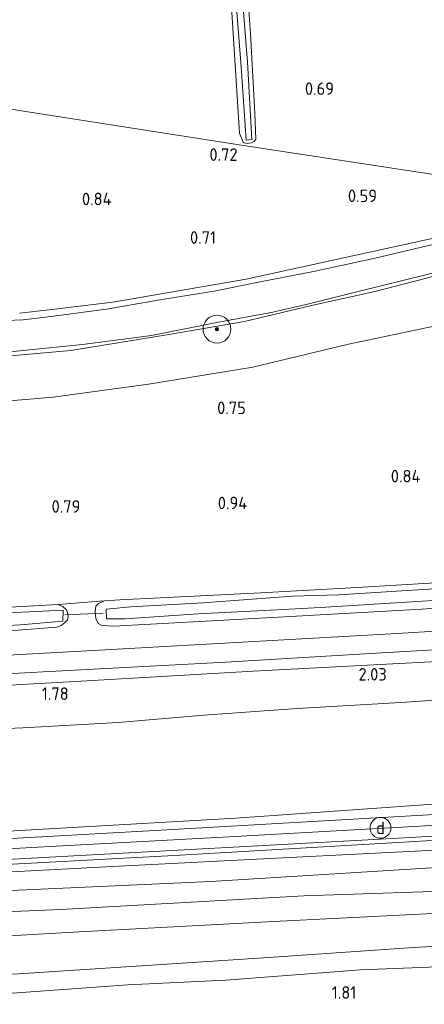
# Model space of a CAD drawing. Extents: x 126429 to 133038, y 413091 to 414846.
# Tile 218 of 256: x 131227 to 131285, y 413226 to 413367. Entities that reach past the tile are written whole.
import ezdxf
from ezdxf.enums import TextEntityAlignment as Align
from ezdxf.lldxf.tags import DXFTag

# ---------------------------------------------------------------- set-up
doc = ezdxf.new("R2010")
doc.units = 0
for name, color, linetype, lineweight in [('B-ME-GR-BOOM-S', 90, 'Continuous', 25), ('B-ME-GR-BOUWLAND_AKKERBOUW-GV', 80, 'Continuous', 13), ('B-ME-GR-GRAS-GV', 60, 'Continuous', 13), ('B-ME-GW-TALUD_KRUIN-G', 90, 'Continuous', 18), ('B-ME-GW-TALUD_TEEN-G', 90, 'Continuous', 18), ('B-ME-IE-MEUBILAIR_DIJKPAAL-S', 7, 'Continuous', 25), ('B-ME-IE-TERREINAFSCHEIDING_KUNSTMATIG_HEKWERK-G', 20, 'IE-TERREINAFSCHEIDING-KUNSTMATIG', 18), ('B-ME-KW-KUNSTWERK_DUIKER-G', 170, 'Continuous', 18), ('B-ME-OG-HOOGTEPUNT-S', 7, 'Continuous', 25), ('B-ME-OG-WATER_SLOOT-G', 120, 'Continuous', 18), ('B-ME-OG-WATER_SLOOT-GV', 120, 'Continuous', 18), ('B-ME-VH-VERHARDING_ASFALT-GV', 252, 'Continuous', 18), ('B-ME-VH-VERHARDING_HALFVERHARDING-GV', 252, 'Continuous', 18), ('B-ME-WH-WINTERBED-G', 150, 'WH-WINTERBED', 18)]:
    doc.layers.add(name, color=color, linetype=linetype, lineweight=lineweight)
doc.styles.add('NLCS-ISO', font='NLCS-ISO.ttf')
doc.styles.add('NLCS-ISO-ANNOTATIVE-T18', font='NLCS-ISO.ttf', dxfattribs={"height": 1.8})
doc.styles.get("Standard").update_dxf_attribs({"font": 'arial.ttf'})
doc.linetypes.add('IE-TERREINAFSCHEIDING-KUNSTMATIG', pattern='A,4,[82,NLCS.SHX,S=0.75,R=90,X=0,Y=0],4,-2', length=10)
tags = doc.linetypes.add('WH-WINTERBED', pattern='A,6,-3.5,["WB",Standard,S=1.8,R=0,X=-1.5,Y=-0.9],-3.5,6,-3.5,6,-3.5,6,-3.5,6,-3.5', length=51).pattern_tags.tags
tags[6] = DXFTag(74, 10)

# ---------------------------------------------------------------- blocks, each defined once
blk = doc.blocks.new('SAL-HOOGTELABEL-SO')
at = {"color": 0, "linetype": 'ByBlock', "lineweight": -2, "style": 'NLCS-ISO-ANNOTATIVE-T18'}
blk.add_attdef('HOOGTE', text='', height=1.8, dxfattribs=at).set_placement((2.79, 0), align=Align.RIGHT)
blk = doc.blocks.new('SGR-BOOM_01-SO')
at = {"linetype": 'ByBlock', "lineweight": 18}
h = blk.add_hatch(color=0, dxfattribs=at)
h.dxf.hatch_style = 1
edge = h.paths.add_edge_path()
edge.add_arc((0, 0), 0.25, 0, 360)
at = {"color": 0, "linetype": 'ByBlock', "lineweight": 18}
for radius in [2, 0.25]:
    blk.add_circle((0, 0), radius, dxfattribs=at)
blk = doc.blocks.new('SIE-DIJKPAAL-SO')
at = {"color": 0, "linetype": 'ByBlock', "lineweight": 18}
blk.add_circle((0, 0), 1.5, dxfattribs=at)
at = {"color": 0, "linetype": 'ByBlock', "lineweight": 18, "style": 'NLCS-ISO'}
blk.add_text('d', height=1.8, dxfattribs=at).set_placement((0, 0), align=Align.MIDDLE_CENTER)

msp = doc.modelspace()

# ---------------------------------------------------------------- linework, layer by layer
at = {"layer": 'B-ME-GR-BOUWLAND_AKKERBOUW-GV'}
msp.add_polyline3d([(131221.177, 413311.991, 0.615), (131232.076, 413312.892, 0.653), (131245.776, 413314.79, 0.665), (131260.775, 413317.223, 0.753), (131274.536, 413320.534, 0.79), (131286.881, 413323.142, 0.803), (131305.286, 413327.507, 0.64), (131299.797, 413286.936, 0.702), (131290.149, 413286.369, 0.866), (131276.618, 413285.597, 0.791), (131261.92, 413284.773, 0.666), (131241.643, 413283.752, 0.778), (131239.451, 413283.61, 0.716), (131232.78, 413283.103, 0.722), (131213.574, 413282.027, 0.697)], dxfattribs=at)
at = {"layer": 'B-ME-GR-GRAS-GV'}
for points in [[(131325.359, 413478.994, 0.735), (131307.589, 413341.799, 0.57), (131258.811, 413349.205, 0.619), (131045.695, 413382.518, 0.548)], [(131045.695, 413382.518, 0.548), (131258.811, 413349.205, 0.619), (131307.589, 413341.799, 0.57), (131306.945, 413339.822, 0.589), (131291.607, 413336.86, 0.55), (131259.818, 413329.876, 0.602), (131240.627, 413326.591, 0.57), (131231.471, 413325.487, 0.54), (131227.237, 413324.982, 0.498)], [(131257.244, 413376.646, 0.473), (131258.842, 413350.9, 0.598), (131259.383, 413349.577, 0.535), (131259.552, 413349.516, 0.535), (131259.983, 413349.381, 0.535), (131260.578, 413349.494, 0.473), (131261.017, 413349.758, 0.485), (131261.205, 413350.016, 0.498), (131261.059, 413353.725, 0.548), (131260.424, 413365.21, 0.548), (131259.255, 413382.07, 0.523)], [(131259.255, 413382.07, 0.523), (131260.424, 413365.21, 0.548), (131261.059, 413353.725, 0.548), (131261.205, 413350.016, 0.498), (131261.017, 413349.758, 0.485), (131260.578, 413349.494, 0.473), (131259.983, 413349.381, 0.535), (131259.552, 413349.516, 0.535), (131259.383, 413349.577, 0.535), (131258.842, 413350.9, 0.598), (131257.244, 413376.646, 0.473)], [(131257.889, 413375.684, -0.237), (131259.093, 413360.455, -0.237), (131259.84, 413349.869, -0.237), (131260.652, 413349.999, -0.237), (131260, 413361.102, -0.237), (131259.157, 413372.009, -0.237)], [(131227.237, 413324.982, 0.498), (131231.471, 413325.487, 0.54), (131240.627, 413326.591, 0.57), (131259.818, 413329.876, 0.602), (131291.607, 413336.86, 0.55), (131306.945, 413339.822, 0.589), (131306.73, 413338.407, -0.26), (131300.009, 413337.462, -0.26), (131293.864, 413336.369, -0.26), (131285.859, 413334.672, -0.26), (131278.377, 413332.885, -0.26), (131269.765, 413331.039, -0.26), (131262.096, 413329.531, -0.26), (131255.232, 413328.177, -0.26), (131247.109, 413326.847, -0.26), (131240.037, 413325.623, -0.26), (131232.181, 413324.561, -0.26), (131227.745, 413324.029, -0.26), (131225.236, 413323.925, -0.26)], [(131225.821, 413319.434, -0.26), (131236.298, 413320.502, -0.26), (131246.191, 413321.782, -0.26), (131255.583, 413323.634, -0.26), (131263.669, 413325.12, -0.26), (131268.435, 413326.262, -0.26), (131276.136, 413328.181, -0.26), (131285.867, 413330.54, -0.26), (131291.148, 413331.989, -0.26), (131298.089, 413333.351, -0.26), (131306.223, 413334.642, -0.26), (131306.129, 413333.945, 0.134), (131292.21, 413331.838, 0.259), (131285.586, 413329.971, 0.284), (131278.308, 413328.111, 0.209), (131269.213, 413326.093, 0.122), (131259.577, 413323.787, 0.084), (131248.683, 413321.928, 0.197), (131234.611, 413319.626, 0.134), (131224.259, 413318.703, 0.197)], [(131224.259, 413318.703, 0.197), (131234.611, 413319.626, 0.134), (131248.683, 413321.928, 0.197), (131259.577, 413323.787, 0.084), (131269.213, 413326.093, 0.122), (131278.308, 413328.111, 0.209), (131285.586, 413329.971, 0.284), (131292.21, 413331.838, 0.259), (131306.129, 413333.945, 0.134), (131305.485, 413329.163, 0.132), (131305.286, 413327.507, 0.64), (131286.881, 413323.142, 0.803), (131274.536, 413320.534, 0.79), (131260.775, 413317.223, 0.753), (131245.776, 413314.79, 0.665), (131232.076, 413312.892, 0.653), (131221.177, 413311.991, 0.615)], [(131299.339, 413283.529, 0.978), (131285.099, 413282.432, 1.041), (131263.621, 413281.205, 1.028), (131240.773, 413279.947, 0.953), (131239.087, 413280.047, 0.991), (131238.545, 413280.354, 0.991), (131238.194, 413281.09, 0.978), (131238.086, 413282.028, 0.916), (131238.215, 413282.824, 0.828), (131238.588, 413283.227, 0.803), (131239.451, 413283.61, 0.716), (131241.643, 413283.752, 0.778), (131261.92, 413284.773, 0.666), (131276.618, 413285.597, 0.791), (131290.149, 413286.369, 0.866)], [(131292.46, 413285.655, -0.26), (131282.983, 413285.092, -0.26), (131273.162, 413284.478, -0.26), (131266.508, 413284.273, -0.26), (131253.658, 413283.317, -0.26), (131243.245, 413282.76, -0.26), (131239.68, 413282.416, -0.26), (131239.722, 413281.024, -0.26), (131242.426, 413281.042, -0.26), (131252.921, 413281.722, -0.26), (131262.409, 413282.205, -0.26), (131270.504, 413282.646, -0.26), (131289.826, 413283.834, -0.26)], [(131220.165, 413278.869, 0.984), (131232.592, 413279.821, 0.934), (131233.213, 413280.06, 0.884), (131233.71, 413280.439, 0.884), (131234.106, 413280.854, 0.884), (131234.208, 413281.41, 0.884), (131234.126, 413281.937, 0.872), (131233.952, 413282.362, 0.822), (131233.458, 413282.805, 0.809), (131232.78, 413283.103, 0.722), (131239.451, 413283.61, 0.716), (131238.588, 413283.227, 0.803), (131238.215, 413282.824, 0.828), (131238.086, 413282.028, 0.916), (131238.194, 413281.09, 0.978), (131238.545, 413280.354, 0.991), (131239.087, 413280.047, 0.991), (131240.773, 413279.947, 0.953), (131263.621, 413281.205, 1.028), (131285.099, 413282.432, 1.041), (131299.339, 413283.529, 0.978)], [(131209.977, 413279.199, -0.154), (131227.344, 413280.161, -0.154), (131233.456, 413280.673, -0.154), (131233.486, 413282.269, -0.154), (131209.969, 413281.137, -0.154)], [(131213.574, 413282.027, 0.697), (131232.78, 413283.103, 0.722), (131233.458, 413282.805, 0.809), (131233.952, 413282.362, 0.822), (131234.126, 413281.937, 0.872), (131234.208, 413281.41, 0.884), (131234.106, 413280.854, 0.884), (131233.71, 413280.439, 0.884), (131233.213, 413280.06, 0.884), (131232.592, 413279.821, 0.934), (131220.165, 413278.869, 0.984)], [(131298.857, 413279.954, 1.206), (131281.534, 413278.918, 1.351), (131260.972, 413277.767, 1.327), (131240.411, 413276.617, 1.303), (131216.81, 413275.33, 1.279)], [(131121.055, 413267.544, 1.338), (131149.525, 413268.969, 1.316), (131176.948, 413270.467, 1.236), (131204.371, 413271.965, 1.156), (131230.63, 413273.382, 1.214), (131256.888, 413274.798, 1.272), (131277.723, 413276.014, 1.284), (131298.558, 413277.231, 1.297), (131298.25, 413275.447, 1.534), (131260.829, 413273.471, 1.552), (131236.918, 413272.122, 1.552), (131213.008, 413270.774, 1.552), (131191.614, 413269.591, 1.552), (131170.22, 413268.408, 1.552), (131146.106, 413267.154, 1.561), (131121.993, 413265.9, 1.571)], [(131121.993, 413265.9, 1.571), (131146.106, 413267.154, 1.561), (131170.22, 413268.408, 1.552), (131191.614, 413269.591, 1.552), (131213.008, 413270.774, 1.552), (131236.918, 413272.122, 1.552), (131260.829, 413273.471, 1.552), (131298.25, 413275.447, 1.534), (131297.527, 413270.053, 2.014), (131282.074, 413268.962, 2.227), (131267.138, 413268.114, 2.102), (131253.729, 413267.146, 2.027), (131241.402, 413266.1, 2.114), (131227.69, 413265.355, 2.214), (131211.228, 413264.626, 2.164), (131200.165, 413264.07, 2.102), (131189.255, 413263.135, 2.127), (131176.627, 413262.483, 2.177), (131167.565, 413262.175, 2.189), (131154.382, 413261.681, 2.164), (131140.07, 413260.65, 2.264), (131131.418, 413260.311, 2.377), (131119.736, 413259.573, 2.327)]]:
    msp.add_polyline3d(points, dxfattribs=at)
for points in [[(131135.322, 413246.755, 6.175), (131111.554, 413245.665, 6.16), (131111.168, 413258.879, 2.452), (131119.736, 413259.573, 2.327), (131131.418, 413260.311, 2.377), (131140.07, 413260.65, 2.264), (131154.382, 413261.681, 2.164), (131167.565, 413262.175, 2.189), (131176.627, 413262.483, 2.177), (131189.255, 413263.135, 2.127), (131200.165, 413264.07, 2.102), (131211.228, 413264.626, 2.164), (131227.69, 413265.355, 2.214), (131241.402, 413266.1, 2.114), (131253.729, 413267.146, 2.027), (131267.138, 413268.114, 2.102), (131282.074, 413268.962, 2.227), (131297.527, 413270.053, 2.014), (131295.496, 413254.994, 6.108), (131258.359, 413252.359, 6.184), (131234.003, 413250.954, 6.122), (131209.648, 413249.55, 6.06), (131184.369, 413248.698, 6.125), (131159.09, 413247.846, 6.19)], [(131136.713, 413245.005, 6.276), (131111.6222, 413244.2136, 6.1948), (131111.579, 413245.077, 6.195), (131111.554, 413245.665, 6.16), (131135.322, 413246.755, 6.175), (131159.09, 413247.846, 6.19), (131184.369, 413248.698, 6.125), (131209.648, 413249.55, 6.06), (131234.003, 413250.954, 6.122), (131258.359, 413252.359, 6.184), (131295.496, 413254.994, 6.108), (131295.273, 413253.34, 6.17), (131271.854, 413252, 6.221), (131248.435, 413250.66, 6.272), (131220.906, 413249.108, 6.205), (131193.377, 413247.556, 6.138), (131165.045, 413246.28, 6.207)], [(131131.814, 413241.238, 6.34), (131111.805, 413240.561, 6.194), (131111.7586, 413241.4882, 6.1942), (131133.821, 413241.899, 6.18), (131159.841, 413243.08, 6.225), (131185.861, 413244.261, 6.27), (131211.34, 413245.637, 6.265), (131236.819, 413247.014, 6.26), (131259.703, 413248.267, 6.249), (131282.588, 413249.521, 6.238), (131294.855, 413250.24, 6.17), (131294.769, 413249.595, 6.134), (131272.558, 413248.307, 6.2), (131250.348, 413247.02, 6.266), (131220.818, 413245.447, 6.305), (131191.289, 413243.874, 6.344), (131161.551, 413242.556, 6.342)], [(131139.254, 413240.464, 6.11), (131111.785, 413239.487, 5.97), (131111.805, 413240.561, 6.194), (131131.814, 413241.238, 6.34), (131161.551, 413242.556, 6.342), (131191.289, 413243.874, 6.344), (131220.818, 413245.447, 6.305), (131250.348, 413247.02, 6.266), (131272.558, 413248.307, 6.2), (131294.769, 413249.595, 6.134), (131294.57, 413248.118, 6.06), (131265.129, 413246.649, 6.286), (131240.617, 413245.381, 6.163), (131216.104, 413244.114, 6.04), (131191.414, 413242.778, 6.145), (131166.724, 413241.442, 6.25)], [(131142.592, 413238.213, 5.502), (131111.736, 413236.902, 5.43), (131111.785, 413239.487, 5.97), (131139.254, 413240.464, 6.11), (131166.724, 413241.442, 6.25), (131191.414, 413242.778, 6.145), (131216.104, 413244.114, 6.04), (131240.617, 413245.381, 6.163), (131265.129, 413246.649, 6.286), (131294.57, 413248.118, 6.06), (131294.239, 413245.661, 5.212), (131254.74, 413243.241, 5.242), (131218.546, 413241.609, 5.346), (131194.384, 413240.554, 5.361), (131170.223, 413239.5, 5.376)], [(131123.604, 413234.389, 5.37), (131111.747, 413233.856, 5.043), (131111.736, 413236.902, 5.43), (131142.592, 413238.213, 5.502), (131170.223, 413239.5, 5.376), (131194.384, 413240.554, 5.361), (131218.546, 413241.609, 5.346), (131254.74, 413243.241, 5.242), (131294.239, 413245.661, 5.212), (131293.753, 413242.056, 4.882), (131268.103, 413241.16, 5.158), (131233.185, 413239.21, 5.176), (131210.048, 413238.239, 5.338), (131178.154, 413236.614, 5.39), (131149.542, 413235.333, 5.442)], [(131126.826, 413229.861, 3.598), (131111.936, 413229.37, 3.68), (131111.747, 413233.856, 5.043), (131123.604, 413234.389, 5.37), (131149.542, 413235.333, 5.442), (131178.154, 413236.614, 5.39), (131210.048, 413238.239, 5.338), (131233.185, 413239.21, 5.176), (131268.103, 413241.16, 5.158), (131293.753, 413242.056, 4.882), (131293.339, 413238.978, 3.552), (131264.734, 413237.533, 3.622), (131235.79, 413236.006, 3.65), (131205.758, 413234.286, 3.65), (131180.104, 413232.682, 3.67), (131153.997, 413231.451, 3.604)], [(131119.813, 413225.803, 3.354), (131112.061, 413225.672, 3.155), (131111.936, 413229.37, 3.68), (131126.826, 413229.861, 3.598), (131153.997, 413231.451, 3.604), (131180.104, 413232.682, 3.67), (131205.758, 413234.286, 3.65), (131235.79, 413236.006, 3.65), (131264.734, 413237.533, 3.622), (131293.339, 413238.978, 3.552), (131292.668, 413234.236, 3.224), (131283.893, 413233.742, 3.424), (131262.361, 413232.235, 3.382), (131227.089, 413229.964, 3.301), (131205.955, 413229.217, 3.248), (131172.812, 413227.952, 3.282), (131139.232, 413226.755, 3.382)], [(131115.914, 413222.137, 2.176), (131112.11, 413222.031, 2.089), (131112.061, 413225.672, 3.155), (131119.813, 413225.803, 3.354), (131139.232, 413226.755, 3.382), (131172.812, 413227.952, 3.282), (131205.955, 413229.217, 3.248), (131227.089, 413229.964, 3.301), (131262.361, 413232.235, 3.382), (131283.893, 413233.742, 3.424), (131292.668, 413234.236, 3.224), (131292.312, 413231.13, 2.226), (131276.244, 413230.502, 2.238), (131256.883, 413229.041, 2.076), (131242.826, 413228.372, 2.138), (131223.498, 413226.979, 2.063), (131203.833, 413226.334, 2.076), (131187.609, 413225.521, 2.051), (131165.876, 413224.653, 2.051), (131145.281, 413223.65, 2.138), (131130.477, 413223.062, 2.113)], [(131292.312, 413231.13, 2.226), (131289.791, 413212.635, 1.524), (131252.034, 413209.738, 1.48), (131243.95, 413220.259, 1.45), (131220.097, 413218.825, 1.465), (131194.715, 413217.388, 1.371), (131164.972, 413215.198, 1.255), (131159.124, 413207.253, 1.362), (131138.058, 413207.858, 1.551), (131131.977, 413208.03, 1.391), (131112.457, 413207.951, 1.418), (131112.311, 413213.045, 1.506), (131112.168, 413218.039, 1.593), (131112.11, 413222.031, 2.089), (131115.914, 413222.137, 2.176), (131130.477, 413223.062, 2.113), (131145.281, 413223.65, 2.138), (131165.876, 413224.653, 2.051), (131187.609, 413225.521, 2.051), (131203.833, 413226.334, 2.076), (131223.498, 413226.979, 2.063), (131242.826, 413228.372, 2.138), (131256.883, 413229.041, 2.076), (131276.244, 413230.502, 2.238)]]:
    msp.add_polyline3d(points, close=True, dxfattribs=at)
at = {"layer": 'B-ME-GW-TALUD_KRUIN-G'}
for points in [[(131295.496, 413254.994, 6.108), (131258.359, 413252.359, 6.184), (131234.003, 413250.954, 6.122), (131209.648, 413249.55, 6.06), (131184.369, 413248.698, 6.125), (131159.09, 413247.846, 6.19), (131135.322, 413246.755, 6.175), (131111.554, 413245.665, 6.16), (131089.686, 413244.877, 6.162), (131067.819, 413244.089, 6.164), (131042.33, 413243.543, 6.182), (131016.842, 413242.997, 6.2), (130991.706, 413242.357, 6.2), (130966.571, 413241.717, 6.2), (130926.615, 413241.565, 5.9)], [(130925.635, 413234.912, 6.208), (130949.272, 413235.294, 6.234), (130972.91, 413235.677, 6.26), (131000.312, 413236.321, 6.28), (131027.715, 413236.965, 6.3), (131057.316, 413237.865, 6.31), (131086.918, 413238.765, 6.32), (131111.785, 413239.487, 5.97), (131139.254, 413240.464, 6.11), (131166.724, 413241.442, 6.25), (131191.414, 413242.778, 6.145), (131216.104, 413244.114, 6.04), (131240.617, 413245.381, 6.163), (131265.129, 413246.649, 6.286), (131294.57, 413248.118, 6.06)], [(130924.562, 413228.045, 4.536), (130955.322, 413228.894, 4.689), (130975.507, 413229.239, 4.711), (130996.76, 413230.012, 4.684), (131028.44, 413230.723, 5.106), (131049.065, 413231.47, 5.094), (131069.691, 413232.217, 5.082), (131100.335, 413233.034, 5.14), (131111.747, 413233.856, 5.043), (131123.604, 413234.389, 5.37), (131149.542, 413235.333, 5.442), (131178.154, 413236.614, 5.39), (131210.048, 413238.239, 5.338), (131233.185, 413239.21, 5.176), (131268.103, 413241.16, 5.158), (131293.753, 413242.056, 4.882)], [(131292.668, 413234.236, 3.224), (131283.893, 413233.742, 3.424), (131262.361, 413232.235, 3.382), (131227.089, 413229.964, 3.301), (131205.955, 413229.217, 3.248), (131172.812, 413227.952, 3.282), (131139.232, 413226.755, 3.382), (131119.813, 413225.803, 3.354), (131112.061, 413225.672, 3.155), (131103.995, 413225.118, 3.496), (131074.601, 413224.246, 3.263), (131053.733, 413224.047, 3.479), (131032.952, 413223.608, 3.47), (130996.837, 413222.294, 3.478), (130961.957, 413221.524, 3.079), (130923.688, 413221.568, 3.104)]]:
    msp.add_polyline3d(points, dxfattribs=at)
at = {"layer": 'B-ME-GW-TALUD_TEEN-G'}
for points in [[(131297.527, 413270.053, 2.014), (131282.074, 413268.962, 2.227), (131267.138, 413268.114, 2.102), (131253.729, 413267.146, 2.027), (131241.402, 413266.1, 2.114), (131227.69, 413265.355, 2.214), (131211.228, 413264.626, 2.164), (131200.165, 413264.07, 2.102), (131189.255, 413263.135, 2.127), (131176.627, 413262.483, 2.177), (131167.565, 413262.175, 2.189), (131154.382, 413261.681, 2.164), (131140.07, 413260.65, 2.264), (131131.418, 413260.311, 2.377), (131119.736, 413259.573, 2.327)], [(130925.139, 413231.961, 4.934), (130928.18, 413232.065, 5.09), (130952.412, 413232.749, 5.158), (130980.011, 413233.408, 5.16), (131013.166, 413234.301, 5.079), (131044.088, 413234.841, 5.116), (131068.406, 413235.2, 5.236), (131096.312, 413235.968, 5.518), (131111.736, 413236.902, 5.43), (131142.592, 413238.213, 5.502), (131170.223, 413239.5, 5.376), (131194.384, 413240.554, 5.361), (131218.546, 413241.609, 5.346), (131254.74, 413243.241, 5.242), (131294.239, 413245.661, 5.212)], [(130924.338, 413225.69, 3.473), (130951.933, 413226.218, 3.53), (130983.172, 413227.001, 3.717), (131010.239, 413227.415, 3.686), (131037.287, 413227.983, 3.886), (131063.356, 413228.377, 3.838), (131087.155, 413228.51, 3.752), (131111.936, 413229.37, 3.68), (131126.826, 413229.861, 3.598), (131153.997, 413231.451, 3.604), (131180.104, 413232.682, 3.67), (131205.758, 413234.286, 3.65), (131235.79, 413236.006, 3.65), (131264.734, 413237.533, 3.622), (131293.339, 413238.978, 3.552)], [(131292.312, 413231.13, 2.226), (131276.244, 413230.502, 2.238), (131256.883, 413229.041, 2.076), (131242.826, 413228.372, 2.138), (131223.498, 413226.979, 2.063), (131203.833, 413226.334, 2.076), (131187.609, 413225.521, 2.051), (131165.876, 413224.653, 2.051), (131145.281, 413223.65, 2.138), (131130.477, 413223.062, 2.113), (131115.914, 413222.137, 2.176), (131112.11, 413222.031, 2.089), (131105.449, 413221.946, 2.201), (131085.879, 413221.206, 2.113), (131070.804, 413220.996, 2.063), (131051.863, 413220.556, 2.088), (131033.261, 413219.457, 2.063), (131012.75, 413218.692, 2.101), (130991.306, 413218.185, 2.063), (130967.057, 413217.715, 1.888), (130931.219, 413218.659, 2.201), (130923.114, 413218.5, 2.264)]]:
    msp.add_polyline3d(points, dxfattribs=at)
at = {"layer": 'B-ME-IE-TERREINAFSCHEIDING_KUNSTMATIG_HEKWERK-G'}
for points in [[(131298.25, 413275.447, 1.534), (131260.829, 413273.471, 1.552), (131236.918, 413272.122, 1.552), (131213.008, 413270.774, 1.552), (131191.614, 413269.591, 1.552), (131170.22, 413268.408, 1.552), (131146.106, 413267.154, 1.561), (131121.993, 413265.9, 1.571), (131110.88, 413265.231, 1.604), (131071.541, 413263.851, 1.517), (131048.822, 413263.3, 1.483), (131026.104, 413262.749, 1.449), (131003.218, 413262.59, 1.42), (130980.333, 413262.432, 1.39), (130956.832, 413262.479, 1.319), (130933.33, 413262.526, 1.248), (130929.718, 413262.638, 1.304)], [(131111.805, 413240.561, 6.194), (131131.814, 413241.238, 6.34), (131161.551, 413242.556, 6.342), (131191.289, 413243.874, 6.344), (131220.818, 413245.447, 6.305), (131250.348, 413247.02, 6.266), (131272.558, 413248.307, 6.2), (131294.769, 413249.595, 6.134)]]:
    msp.add_polyline3d(points, dxfattribs=at)
at = {"layer": 'B-ME-KW-KUNSTWERK_DUIKER-G'}
msp.add_polyline3d([(131233.718, 413281.574, 0.049), (131239.277, 413281.829, -0.227)], dxfattribs=at)
at = {"layer": 'B-ME-OG-WATER_SLOOT-G'}
for points in [[(131257.244, 413376.646, 0.473), (131258.842, 413350.9, 0.598), (131259.383, 413349.577, 0.535), (131259.552, 413349.516, 0.535), (131259.983, 413349.381, 0.535), (131260.578, 413349.494, 0.473), (131261.017, 413349.758, 0.485), (131261.205, 413350.016, 0.498), (131261.059, 413353.725, 0.548), (131260.424, 413365.21, 0.548), (131259.255, 413382.07, 0.523)], [(131306.945, 413339.822, 0.589), (131291.607, 413336.86, 0.55), (131259.818, 413329.876, 0.602), (131240.627, 413326.591, 0.57), (131231.471, 413325.487, 0.54), (131227.237, 413324.982, 0.498)], [(131292.21, 413331.838, 0.259), (131285.586, 413329.971, 0.284), (131278.308, 413328.111, 0.209), (131269.213, 413326.093, 0.122), (131259.577, 413323.787, 0.084), (131248.683, 413321.928, 0.197), (131234.611, 413319.626, 0.134), (131224.259, 413318.703, 0.197)], [(131299.339, 413283.529, 0.978), (131285.099, 413282.432, 1.041), (131263.621, 413281.205, 1.028), (131240.773, 413279.947, 0.953), (131239.087, 413280.047, 0.991), (131238.545, 413280.354, 0.991), (131238.194, 413281.09, 0.978), (131238.086, 413282.028, 0.916), (131238.215, 413282.824, 0.828), (131238.588, 413283.227, 0.803), (131239.451, 413283.61, 0.716), (131241.643, 413283.752, 0.778), (131261.92, 413284.773, 0.666), (131276.618, 413285.597, 0.791), (131290.149, 413286.369, 0.866), (131299.797, 413286.936, 0.702)], [(131213.574, 413282.027, 0.697), (131232.78, 413283.103, 0.722), (131233.458, 413282.805, 0.809), (131233.952, 413282.362, 0.822), (131234.126, 413281.937, 0.872), (131234.208, 413281.41, 0.884), (131234.106, 413280.854, 0.884), (131233.71, 413280.439, 0.884), (131233.213, 413280.06, 0.884), (131232.592, 413279.821, 0.934), (131220.165, 413278.869, 0.984)]]:
    msp.add_polyline3d(points, dxfattribs=at)
at = {"layer": 'B-ME-OG-WATER_SLOOT-GV'}
for points in [[(131259.157, 413372.009, -0.237), (131260, 413361.102, -0.237), (131260.652, 413349.999, -0.237), (131259.84, 413349.869, -0.237), (131259.093, 413360.455, -0.237), (131257.889, 413375.684, -0.237)], [(131225.236, 413323.925, -0.26), (131227.745, 413324.029, -0.26), (131232.181, 413324.561, -0.26), (131240.037, 413325.623, -0.26), (131247.109, 413326.847, -0.26), (131255.232, 413328.177, -0.26), (131262.096, 413329.531, -0.26), (131269.765, 413331.039, -0.26), (131278.377, 413332.885, -0.26), (131285.859, 413334.672, -0.26), (131293.864, 413336.369, -0.26), (131300.009, 413337.462, -0.26), (131306.73, 413338.407, -0.26), (131306.223, 413334.642, -0.26), (131298.089, 413333.351, -0.26), (131291.148, 413331.989, -0.26), (131285.867, 413330.54, -0.26), (131276.136, 413328.181, -0.26), (131268.435, 413326.262, -0.26), (131263.669, 413325.12, -0.26), (131255.583, 413323.634, -0.26), (131246.191, 413321.782, -0.26), (131236.298, 413320.502, -0.26), (131225.821, 413319.434, -0.26)], [(131209.969, 413281.137, -0.154), (131233.486, 413282.269, -0.154), (131233.456, 413280.673, -0.154), (131227.344, 413280.161, -0.154), (131209.977, 413279.199, -0.154)]]:
    msp.add_polyline3d(points, dxfattribs=at)
msp.add_polyline3d([(131242.426, 413281.042, -0.26), (131239.722, 413281.024, -0.26), (131239.68, 413282.416, -0.26), (131243.245, 413282.76, -0.26), (131253.658, 413283.317, -0.26), (131266.508, 413284.273, -0.26), (131273.162, 413284.478, -0.26), (131282.983, 413285.092, -0.26), (131292.46, 413285.655, -0.26), (131299.713, 413286.31, -0.26), (131299.494, 413284.68, -0.26), (131289.826, 413283.834, -0.26), (131270.504, 413282.646, -0.26), (131262.409, 413282.205, -0.26), (131252.921, 413281.722, -0.26)], close=True, dxfattribs=at)
at = {"layer": 'B-ME-VH-VERHARDING_ASFALT-GV'}
msp.add_polyline3d([(131101.153, 413269.455, 1.245), (131123.408, 413270.492, 1.259), (131145.664, 413271.53, 1.273), (131169.437, 413272.787, 1.264), (131193.21, 413274.044, 1.255), (131216.81, 413275.33, 1.279), (131240.411, 413276.617, 1.303), (131260.972, 413277.767, 1.327), (131281.534, 413278.918, 1.351), (131298.857, 413279.954, 1.206), (131298.558, 413277.231, 1.297), (131277.723, 413276.014, 1.284), (131256.888, 413274.798, 1.272), (131230.63, 413273.382, 1.214), (131204.371, 413271.965, 1.156), (131176.948, 413270.467, 1.236), (131149.525, 413268.969, 1.316), (131121.055, 413267.544, 1.338)], dxfattribs=at)
at = {"layer": 'B-ME-VH-VERHARDING_HALFVERHARDING-GV'}
msp.add_polyline3d([(131133.821, 413241.899, 6.18), (131111.7586, 413241.4882, 6.1942), (131111.6222, 413244.2136, 6.1948), (131136.713, 413245.005, 6.276), (131165.045, 413246.28, 6.207), (131193.377, 413247.556, 6.138), (131220.906, 413249.108, 6.205), (131248.435, 413250.66, 6.272), (131271.854, 413252, 6.221), (131295.273, 413253.34, 6.17), (131294.855, 413250.24, 6.17), (131282.588, 413249.521, 6.238), (131259.703, 413248.267, 6.249), (131236.819, 413247.014, 6.26), (131211.34, 413245.637, 6.265), (131185.861, 413244.261, 6.27), (131159.841, 413243.08, 6.225)], close=True, dxfattribs=at)
at = {"layer": 'B-ME-WH-WINTERBED-G'}
msp.add_polyline3d([(131295.075, 413251.868, 6.134), (131284.788, 413251.172, 6.251), (131257.323, 413249.681, 6.233), (131229.858, 413248.191, 6.215), (131200.591, 413246.556, 6.207), (131171.324, 413244.922, 6.199), (131141.8, 413243.745, 6.148), (131112.276, 413242.569, 6.097), (131082.336, 413241.785, 6.095), (131052.396, 413241.001, 6.093), (131020.968, 413240.064, 6.121), (130989.54, 413239.128, 6.149), (130957.841, 413238.745, 6.144), (130926.143, 413238.363, 6.139)], dxfattribs=at)

# ---------------------------------------------------------------- block references
at = {"layer": 'B-ME-GR-BOOM-S'}
msp.add_blockref('SGR-BOOM_01-SO', (131255.617, 413322.694, 0.178), dxfattribs=at)
at = {"layer": 'B-ME-IE-MEUBILAIR_DIJKPAAL-S'}
msp.add_blockref('SIE-DIJKPAAL-SO', (131279.141, 413250.948, 6.067), dxfattribs=at)
at = {"layer": 'B-ME-OG-HOOGTEPUNT-S'}
for p, values in [((131269.669, 413356.399, 0.694), {'HOOGTE': '0.69'}), ((131255.801, 413346.908, 0.718), {'HOOGTE': '0.72'}), ((131237.683, 413340.526, 0.838), {'HOOGTE': '0.84'}), ((131275.862, 413340.971, 0.594), {'HOOGTE': '0.59'}), ((131252.697, 413334.983, 0.707), {'HOOGTE': '0.71'}), ((131256.991, 413310.471, 0.75), {'HOOGTE': '0.75'}), ((131282.105, 413300.649, 0.84), {'HOOGTE': '0.84'}), ((131233.193, 413296.288, 0.79), {'HOOGTE': '0.79'}), ((131257.191, 413296.791, 0.944), {'HOOGTE': '0.94'}), ((131277.2495, 413272.1411, 2.025), {'HOOGTE': '2.03'}), ((131231.5073, 413269.3542, 1.775), {'HOOGTE': '1.78'}), ((131272.872, 413226.365, 1.813), {'HOOGTE': '1.81'})]:
    msp.add_blockref('SAL-HOOGTELABEL-SO', p, dxfattribs=at).add_auto_attribs(values)

doc.saveas('drawing.dxf')
